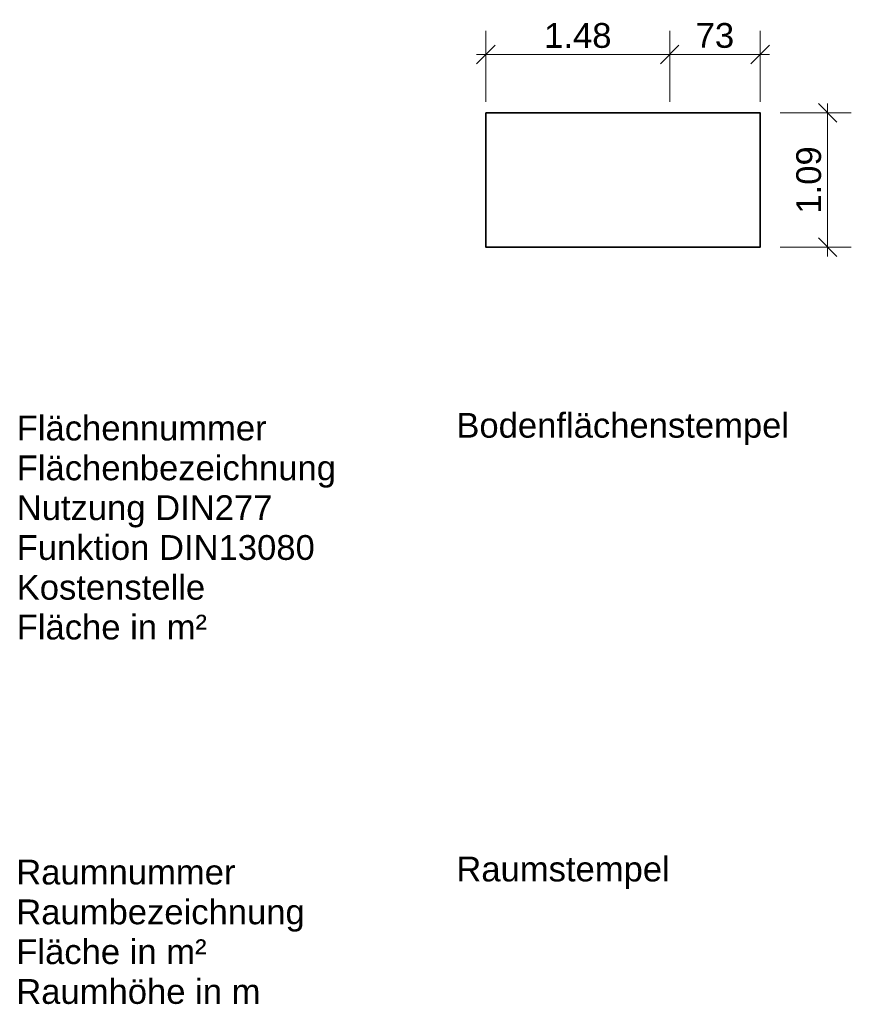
# Model space of a CAD drawing. Header units: metres. Extents: x 8.68 to 15.39, y 2.74 to 10.68.
import ezdxf

# ---------------------------------------------------------------- set-up
doc = ezdxf.new("R2010")
doc.units = ezdxf.units.M
doc.header["$PDSIZE"] = -2
doc.layers.get('0').update_dxf_attribs({"linetype": 'CONTINUOUS'})
doc.layers.get('DEFPOINTS').update_dxf_attribs({"linetype": 'CONTINUOUS'})
for name, color, linetype, lineweight in [('B_Bauko_BEM', 7, 'CONTINUOUS', 18), ('B_Wand', 7, 'CONTINUOUS', 35), ('N_FlaechenStempel', 12, 'CONTINUOUS', 18), ('N_RaumStempel', 7, 'CONTINUOUS', 18)]:
    doc.layers.add(name, color=color, linetype=linetype, lineweight=lineweight)
doc.styles.add('ARIAL', font='arial.ttf', dxfattribs={"height": 0.2})
doc.dimstyles.new('Meter_Bem', dxfattribs={"dimtxt": 0.18, "dimasz": 0.015, "dimexe": 0, "dimexo": 0.1, "dimgap": 0.05, "dimtad": 1, "dimzin": 0, "dimdsep": 46, "dimtxsty": 'ARIAL', "dimblk1": 'mass1', "dimblk2": 'mass2', "dimsah": 1, "dimcen": 0.125, "dimse1": 1, "dimse2": 1, "dimclrd": 256, "dimclre": 1, "dimclrt": 256, "dimazin": 0, "dimtp": 102033525.0, "dimtm": 1, "dimtfac": 1, "dimtix": 1, "dimtmove": 2, "dimatfit": 3, "dimldrblk": 'mass2', "dimfxl": 0, "dimtolj": 1, "dimtzin": 0, "dimlwd": -1, "dimarcsym": 0})
doc.dimstyles.new('Zentimeter_Bem', dxfattribs={"dimtxt": 0.18, "dimasz": 0.015, "dimexe": 0, "dimexo": 0.1, "dimgap": 0.05, "dimtad": 1, "dimdec": 0, "dimlfac": 100, "dimzin": 1, "dimdsep": 46, "dimtxsty": 'ARIAL', "dimblk1": 'mass1', "dimblk2": 'mass2', "dimsah": 1, "dimcen": 0.125, "dimse1": 1, "dimse2": 1, "dimclrd": 256, "dimclre": 1, "dimclrt": 256, "dimadec": 0, "dimazin": 0, "dimtp": 102033525.0, "dimtm": 1, "dimtfac": 1, "dimtdec": 0, "dimtix": 1, "dimtmove": 2, "dimatfit": 3, "dimldrblk": 'mass1', "dimfxl": 0, "dimtolj": 1, "dimtzin": 0, "dimlwd": -1, "dimarcsym": 0})

# ---------------------------------------------------------------- blocks, each defined once
blk = doc.blocks.new('mass1')
at = {"layer": 'B_Bauko_BEM'}
for p, q in [((0, 25.5), (0, -12.75)), ((-5, -5), (5, 5)), ((-5, 0), (5, 0))]:
    blk.add_line(p, q, dxfattribs=at)
blk = doc.blocks.new('mass2')
at = {"layer": 'B_Bauko_BEM'}
for p, q in [((0, -25.5), (0, 12.75)), ((5, 5), (-5, -5)), ((5, 0), (-5, 0))]:
    blk.add_line(p, q, dxfattribs=at)
blk = doc.blocks.new('*D4')
at = {"layer": 'B_Bauko_BEM', "transparency": 16777216}
blk.add_line((12.4567, 10.4029), (13.9106, 10.4029), dxfattribs=at)
at = {"layer": 'DEFPOINTS', "color": 0, "transparency": 16777216}
for p in [(13.9256, 10.4029), (12.4417, 9.9325), (13.9256, 9.9325)]:
    blk.add_point(p, dxfattribs=at)
at = {"layer": 'B_Bauko_BEM', "transparency": 16777216, "xscale": 0.015, "yscale": 0.015, "zscale": 0.015, "rotation": 180}
blk.add_blockref('mass1', (12.4417, 10.4029), dxfattribs=at)
at = {"layer": 'B_Bauko_BEM', "transparency": 16777216, "xscale": 0.015, "yscale": 0.015, "zscale": 0.015}
blk.add_blockref('mass2', (13.9256, 10.4029), dxfattribs=at)
at = {"layer": 'B_Bauko_BEM', "transparency": 16777216, "insert": (13.1836, 10.555), "char_height": 0.2, "attachment_point": 5, "style": 'ARIAL'}
blk.add_mtext('\\A1;1.48', dxfattribs=at)
blk = doc.blocks.new('*D5')
at = {"layer": 'B_Bauko_BEM', "transparency": 16777216}
blk.add_line((13.9406, 10.4029), (14.6406, 10.4029), dxfattribs=at)
at = {"layer": 'DEFPOINTS', "color": 0, "transparency": 16777216}
for p in [(14.6556, 10.4029), (13.9256, 10.0204), (14.6556, 9.9325)]:
    blk.add_point(p, dxfattribs=at)
at = {"layer": 'B_Bauko_BEM', "transparency": 16777216, "xscale": 0.015, "yscale": 0.015, "zscale": 0.015, "rotation": 180}
blk.add_blockref('mass1', (13.9256, 10.4029), dxfattribs=at)
at = {"layer": 'B_Bauko_BEM', "transparency": 16777216, "xscale": 0.015, "yscale": 0.015, "zscale": 0.015}
blk.add_blockref('mass2', (14.6556, 10.4029), dxfattribs=at)
at = {"layer": 'B_Bauko_BEM', "transparency": 16777216, "insert": (14.2906, 10.5551), "char_height": 0.2, "attachment_point": 5, "style": 'ARIAL'}
blk.add_mtext('\\A1;73', dxfattribs=at)
blk = doc.blocks.new('Bodenflaechenstempel')
at = {"layer": 'N_FlaechenStempel', "style": 'ARIAL'}
for tag, p in [('FLAECHENNUMMER', (142, 1.1)), ('FLAECHENBEZEICHNUNG', (142, -320.1)), ('NUTZUNGDIN277', (142, -641.4)), ('FUNKTIONDIN13080', (142, -962.7)), ('KOSTENSTELLE', (142, -1284)), ('FLAECHE', (142, -1605.3))]:
    blk.add_attdef(tag, p, '', height=200, dxfattribs=at)
blk = doc.blocks.new('Raumstempel')
at = {"layer": 'N_RaumStempel', "style": 'ARIAL'}
for tag, p in [('RAUMNUMMER', (149.8, -2.2)), ('RAUMBEZEICHNUNG', (149.8, -323.5)), ('FLAECHE', (149.8, -644.8)), ('RAUMHOEHE', (149.8, -966))]:
    blk.add_attdef(tag, p, '', height=200, dxfattribs=at)
blk = doc.blocks.new('*D9')
at = {"layer": 'B_Bauko_BEM', "transparency": 16777216}
for p, q in [((15.2009, 9.9475), (15.2009, 9.9625)), ((15.2009, 9.9325), (15.2009, 9.9175)), ((15.2009, 8.8623), (15.2009, 9.9175)), ((15.2009, 8.8473), (15.2009, 8.8623)), ((15.2009, 8.8323), (15.2009, 8.8173))]:
    blk.add_line(p, q, dxfattribs=at)
at = {"layer": 'DEFPOINTS', "color": 0, "transparency": 16777216}
for p in [(14.6556, 9.9325), (15.2009, 9.9325), (14.6556, 8.8473)]:
    blk.add_point(p, dxfattribs=at)
at = {"layer": 'B_Bauko_BEM', "transparency": 16777216, "xscale": 0.015, "yscale": 0.015, "zscale": 0.015}
for name, p, rotation in [('mass2', (15.2009, 9.9325), 270), ('mass1', (15.2009, 8.8473), 90)]:
    blk.add_blockref(name, p, dxfattribs=dict(at, rotation=rotation))
at = {"layer": 'B_Bauko_BEM', "transparency": 16777216, "insert": (15.0488, 9.3899), "char_height": 0.2, "attachment_point": 5, "rotation": 90, "style": 'ARIAL'}
blk.add_mtext('\\A1;1.09', dxfattribs=at)

msp = doc.modelspace()

# ---------------------------------------------------------------- linework, layer by layer
at = {"layer": 'B_Wand', "linetype": 'Continuous'}
msp.add_lwpolyline([(12.4417, 9.9325), (14.6556, 9.9325), (14.6556, 8.8473), (12.4417, 8.8473)], close=True, dxfattribs=at)

# ---------------------------------------------------------------- block references
at = {"layer": 'N_FlaechenStempel'}
ref = msp.add_blockref('Bodenflaechenstempel', (8.5104, 7.2859), dxfattribs=dict(at, xscale=0.0010000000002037, yscale=0.0010000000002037, zscale=0.0010000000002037))
ref.add_attrib('FLAECHENNUMMER', 'Flächennummer', (8.6524, 7.287), dxfattribs={"layer": '0', "height": 0.2, "style": 'ARIAL'})
ref.add_attrib('FLAECHENBEZEICHNUNG', 'Flächenbezeichnung', (8.6524, 6.9657), dxfattribs={"layer": '0', "height": 0.2, "style": 'ARIAL'})
ref.add_attrib('NUTZUNGDIN277', 'Nutzung DIN277', (8.6524, 6.6444), dxfattribs={"layer": '0', "height": 0.2, "style": 'ARIAL'})
ref.add_attrib('FUNKTIONDIN13080', 'Funktion DIN13080', (8.6524, 6.3231), dxfattribs={"layer": '0', "height": 0.2, "style": 'ARIAL'})
ref.add_attrib('KOSTENSTELLE', 'Kostenstelle', (8.6524, 6.0019), dxfattribs={"layer": '0', "height": 0.2, "style": 'ARIAL'})
ref.add_attrib('FLAECHE', 'Fläche in m²', (8.6524, 5.6806), dxfattribs={"layer": '0', "height": 0.2, "style": 'ARIAL'})
at = {"layer": 'N_RaumStempel'}
ref = msp.add_blockref('Raumstempel', (8.4991, 3.7051), dxfattribs=dict(at, xscale=0.0010000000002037, yscale=0.0010000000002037, zscale=0.0010000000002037))
ref.add_attrib('RAUMNUMMER', 'Raumnummer', (8.6489, 3.7029), dxfattribs={"layer": '0', "height": 0.2, "style": 'ARIAL'})
ref.add_attrib('RAUMBEZEICHNUNG', 'Raumbezeichnung', (8.6489, 3.3816), dxfattribs={"layer": '0', "height": 0.2, "style": 'ARIAL'})
ref.add_attrib('FLAECHE', 'Fläche in m²', (8.6489, 3.0603), dxfattribs={"layer": '0', "height": 0.2, "style": 'ARIAL'})
ref.add_attrib('RAUMHOEHE', 'Raumhöhe in m', (8.6489, 2.7391), dxfattribs={"layer": '0', "height": 0.2, "style": 'ARIAL'})

# ---------------------------------------------------------------- texts
at = {"layer": 'N_FlaechenStempel', "insert": (12.2026, 7.5096), "char_height": 0.2, "width": 5.8722, "attachment_point": 1, "style": 'ARIAL'}
msp.add_mtext('Bodenflächenstempel', dxfattribs=at)
at = {"layer": 'N_RaumStempel', "insert": (12.2026, 3.9276), "char_height": 0.2, "width": 5.8722, "attachment_point": 1, "style": 'ARIAL'}
msp.add_mtext('Raumstempel', dxfattribs=at)

# ---------------------------------------------------------------- dimensions: what is measured, and where the dimension line sits
at = {"layer": 'B_Bauko_BEM'}
for base, p1, p2, dimstyle, picture, middle in [((13.9256, 10.4029), (12.4417, 9.9325), (13.9256, 9.9325), 'Meter_Bem', '*D4', (13.1836, 10.555)), ((14.6556, 10.4029), (13.9256, 10.0204), (14.6556, 9.9325), 'Zentimeter_Bem', '*D5', (14.2906, 10.5551))]:
    dim = msp.add_linear_dim(base=base, p1=p1, p2=p2, dimstyle=dimstyle, dxfattribs=at)
    dim.commit()
    dim.dimension.update_dxf_attribs({"geometry": picture, "text_midpoint": middle})
dim = msp.add_linear_dim(base=(15.2009, 9.9325), p1=(14.6556, 8.8473), p2=(14.6556, 9.9325), angle=90, dimstyle='Meter_Bem', dxfattribs=at)
dim.commit()
dim.dimension.update_dxf_attribs({"geometry": '*D9', "text_midpoint": (15.0488, 9.3899)})

doc.saveas('drawing.dxf')
